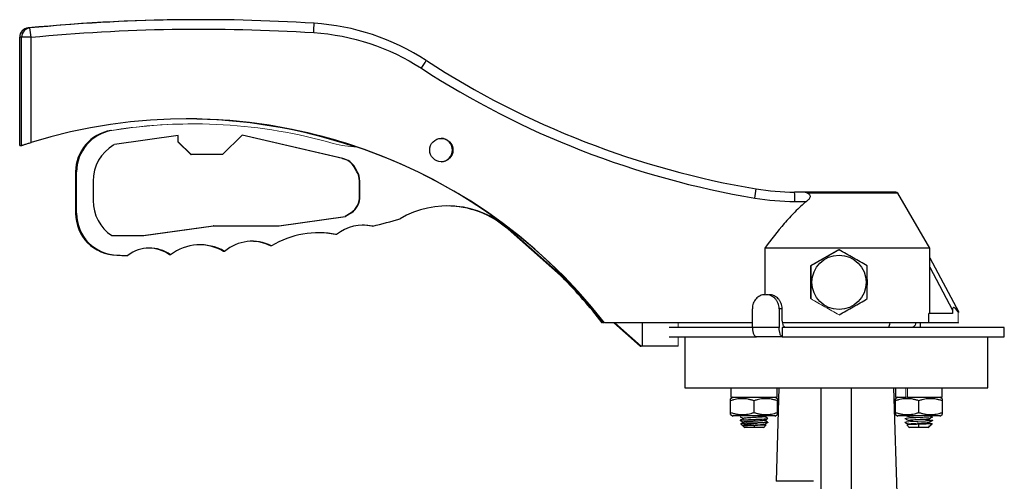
# Model space of a CAD drawing. Header units: millimetres. Extents: x 277 to 1167, y -325 to 554.
# Tile 5 of 13: x 277 to 488, y 193 to 292. Entities that reach past the tile are written whole.
import ezdxf

# ---------------------------------------------------------------- set-up
doc = ezdxf.new("R2010")
doc.units = ezdxf.units.MM

msp = doc.modelspace()

# ---------------------------------------------------------------- linework, layer by layer
at = {"color": 7, "linetype": 'Continuous', "lineweight": 25}
for p, q in [((316.05, 292.18), (315.64, 292.18)), ((278.93, 290.41), (279.33, 290.41)), ((277.53, 288.41), (277.12, 288.41)), ((277.12, 265.23), (277.12, 288.41)), ((279.56, 288.41), (277.53, 288.41)), ((277.53, 265.23), (277.53, 288.41)), ((279.56, 265.86), (279.56, 288.41)), ((313.04, 270.91), (312.98, 270.91)), ((311.11, 267.33), (297.48, 265.41)), ((311.03, 267.31), (311.03, 266.02)), ((311.11, 266.02), (311.11, 267.33)), ((324.87, 267.46), (320.65, 263.25)), ((346.35, 262.42), (324.85, 267.45)), ((346.43, 262.42), (324.87, 267.46)), ((277.12, 265.23), (277.53, 265.23)), ((311.11, 266.02), (311.03, 266.02)), ((311.03, 266.02), (313.8, 263.25)), ((313.88, 263.25), (311.11, 266.02)), ((313.8, 263.25), (313.88, 263.25)), ((320.65, 263.25), (313.88, 263.25)), ((346.35, 262.42), (346.43, 262.42)), ((348.97, 260.54), (348.89, 260.54)), ((349.44, 259.6), (348.89, 260.54)), ((348.97, 260.54), (349.52, 259.6)), ((289.12, 259.54), (289.33, 259.54)), ((289.12, 259.54), (289.12, 250.68)), ((289.33, 250.68), (289.33, 259.54)), ((349.44, 259.6), (349.52, 259.6)), ((292.86, 257.55), (292.86, 253.39)), ((350.07, 257.58), (349.99, 257.58)), ((349.99, 254.37), (349.99, 257.58)), ((350.07, 254.37), (350.07, 257.58)), ((350.07, 254.37), (349.99, 254.37)), ((443.27, 255.23), (443.31, 255.23)), ((445.33, 255.23), (443.31, 255.23)), ((472.29, 243.23), (465.43, 254.98)), ((443.35, 253.23), (445.87, 253.23)), ((289.12, 250.68), (289.33, 250.68)), ((332.71, 248.01), (346.94, 250.01)), ((332.79, 248.01), (347.02, 250.01)), ((348.18, 250.81), (346.94, 250.01)), ((346.94, 250.01), (347.02, 250.01)), ((348.25, 250.81), (347.02, 250.01)), ((348.25, 250.81), (348.18, 250.81)), ((303.63, 245.91), (318.59, 248.01)), ((303.71, 245.91), (318.67, 248.01)), ((318.67, 248.01), (318.59, 248.01)), ((318.67, 248.01), (332.79, 248.01)), ((352.84, 247.92), (352.62, 247.92)), ((381.61, 247.5), (379.62, 248.99)), ((382.11, 247.25), (381.9, 247.25)), ((381.9, 247.25), (396.23, 234.57)), ((395.19, 235.68), (382.11, 247.25)), ((296.86, 245.91), (303.71, 245.91)), ((345.06, 246.13), (344.85, 246.13)), ((331.13, 243.68), (330.91, 243.68)), ((472.29, 243.23), (436.92, 243.23)), ((436.92, 243.23), (436.92, 233.22)), ((452.76, 242.88), (446.7, 239.38)), ((452.76, 242.88), (452.85, 242.88)), ((472.29, 240.73), (472.29, 243.23)), ((297.94, 241.68), (298.15, 241.68)), ((300.11, 241.65), (300.33, 241.65)), ((309.45, 241.77), (309.24, 241.77)), ((321.07, 242.51), (320.86, 242.51)), ((472.29, 241.15), (478.51, 229.48)), ((446.79, 239.38), (446.7, 239.38)), ((446.7, 239.38), (446.7, 232.38)), ((472.29, 229.23), (472.29, 239.13)), ((472.29, 239.13), (477.18, 229.94)), ((434.26, 226.23), (434.26, 230.23)), ((440.01, 230.23), (440.01, 226.23)), ((440.65, 230.23), (440.01, 230.23)), ((440.65, 228.23), (440.65, 230.23)), ((401.79, 228.11), (401.79, 227.79)), ((472.1, 227.23), (472.1, 229.23)), ((477.18, 229.23), (472.1, 229.23)), ((477.18, 229.94), (477.18, 229.23)), ((401.84, 227.79), (401.79, 227.79)), ((401.79, 227.79), (402.3, 227.23)), ((401.84, 227.79), (401.84, 228.05)), ((402.34, 227.23), (401.84, 227.79)), ((402.3, 227.23), (402.12, 227.23)), ((434.26, 227.23), (402.54, 227.23)), ((404.54, 227.23), (410.19, 222.23)), ((410.41, 222.23), (404.75, 227.23)), ((410.61, 227.23), (410.61, 222.23)), ((434.22, 226.23), (416.39, 226.23)), ((440.01, 226.23), (434.26, 226.23)), ((440.65, 226.23), (440.65, 224.23)), ((488.29, 226.23), (440.65, 226.23)), ((472.1, 227.23), (440.73, 227.23)), ((470.32, 226.23), (470.32, 227.23)), ((478.4, 227.23), (472.1, 227.23)), ((488.29, 224.23), (488.29, 226.23)), ((416.39, 224.23), (435.14, 224.23)), ((419.79, 224.23), (419.79, 213.23)), ((440.65, 224.23), (488.29, 224.23)), ((484.79, 213.23), (484.79, 224.23)), ((410.19, 222.23), (410.41, 222.23)), ((410.61, 222.23), (410.41, 222.23)), ((418.31, 222.23), (410.61, 222.23)), ((419.79, 213.23), (484.79, 213.23)), ((430.11, 211.23), (429.59, 210.93)), ((429.61, 213.23), (429.61, 211.23)), ((429.61, 211.23), (439.61, 211.23)), ((439.64, 210.93), (439.11, 211.23)), ((439.96, 213.23), (439.37, 193.23)), ((439.61, 211.23), (439.61, 213.23)), ((449.04, 141.79), (449.04, 213.23)), ((455.54, 141.79), (455.54, 213.23)), ((467.18, 126.92), (464.62, 213.23)), ((465.47, 211.23), (464.95, 210.93)), ((464.97, 213.23), (464.97, 211.23)), ((464.97, 211.23), (467.17, 211.23)), ((467.52, 211.23), (474.97, 211.23)), ((474.99, 210.93), (474.47, 211.23)), ((474.97, 211.23), (474.97, 213.23)), ((429.59, 207.98), (429.59, 210.5)), ((434.61, 207.98), (434.61, 210.5)), ((439.64, 207.98), (439.64, 210.5)), ((464.95, 207.98), (464.95, 210.5)), ((469.97, 207.98), (469.97, 210.5)), ((474.99, 210.5), (474.99, 207.98)), ((429.59, 207.53), (430.12, 207.22)), ((431.84, 207.23), (431.62, 207.1)), ((436.88, 207.1), (436.92, 207.09)), ((439.11, 207.22), (439.64, 207.53)), ((464.95, 207.53), (465.47, 207.22)), ((474.46, 207.22), (474.99, 207.53)), ((431.62, 206.3), (432.31, 205.9)), ((431.66, 206.27), (432.34, 205.87)), ((431.77, 205.57), (432.18, 205.16)), ((432.28, 205.06), (432.62, 204.72)), ((434.61, 205.2), (434.61, 204.73)), ((436.61, 204.72), (437.21, 205.32)), ((436.88, 206.31), (436.89, 206.3)), ((436.91, 205.48), (437.61, 205.88)), ((466.97, 205.88), (467.67, 205.48)), ((467.37, 205.32), (467.97, 204.72)), ((469.97, 204.73), (469.97, 205.45)), ((471.97, 204.72), (472.31, 205.06)), ((472.23, 205.87), (472.92, 206.27)), ((472.4, 205.16), (472.81, 205.57)), ((447.34, 193.23), (439.37, 193.23))]:
    msp.add_line(p, q, dxfattribs=at)
at = {"color": 144, "linetype": 'Continuous', "lineweight": 18}
for p, q in [((296.67, 268.42), (296.88, 268.42)), ((297.32, 265.32), (297.48, 265.41)), ((436.96, 233.23), (437.21, 233.23)), ((437.85, 233.23), (437.21, 233.23)), ((446.79, 232.38), (446.7, 232.38)), ((478.4, 227.23), (478.4, 229.55)), ((478.51, 229.48), (478.51, 229.47)), ((418.31, 227.23), (418.31, 226.23)), ((478.4, 227.23), (478.51, 227.23)), ((418.31, 224.23), (418.31, 222.23)), ((467.17, 211.23), (467.17, 213.23)), ((467.17, 211.23), (467.45, 211.23)), ((467.52, 213.23), (467.52, 211.23)), ((432.31, 205.9), (431.76, 205.58)), ((431.76, 205.58), (431.77, 205.58))]:
    msp.add_line(p, q, dxfattribs=at)
at = {"color": 8, "linetype": 'Continuous', "lineweight": 25}
for p, q in [((465.43, 254.98), (446.09, 254.98)), ((434.61, 205.2), (434.61, 205.29))]:
    msp.add_line(p, q, dxfattribs=at)
at = {"color": 7, "linetype": 'Continuous', "lineweight": 25}
for centre, radius in [((367.55, 264.24), 2.5), ((452.85, 235.88), 5.82)]:
    msp.add_circle(centre, radius, dxfattribs=at)
for centre, radius, start, end in [((315.64, -88.93), 381.11, 90, 95.5285), ((316.05, -88.93), 381.11, 86.3581, 95.5285), ((279.12, 288.42), 2, 95.5335, 180.0047), ((279.53, 288.42), 2, 95.5335, 180.0047), ((253.42, 286.39), 26.22, 4.4358, 8.8154), ((314.4, 291.55), 25.86, 355.2511, 359.6787), ((337.08, 241.53), 49.98, 56.9711, 86.3577), ((338.63, 298.37), 29.72, 326.0108, 329.827), ((465.71, 439.37), 185.99, 236.9712, 260.5242), ((313.04, 157.39), 113.52, 37.9654, 107.1506), ((312.56, 157.4), 113.52, 71.2821, 89.8781), ((312.62, 157.4), 113.52, 71.279, 89.8927), ((312.98, 157.38), 113.53, 37.9661, 89.9988), ((298.11, 259.54), 9, 99.2366, 180.0042), ((298.33, 259.54), 9, 99.2366, 180.0042), ((367.44, 264.24), 2.5, 271.2248, 88.7752), ((301.86, 257.55), 9, 120.2637, 180.002), ((345.44, 258.53), 4, 30.2501, 76.8386), ((345.52, 258.53), 4, 30.2501, 76.8386), ((345.99, 257.58), 4, 359.9997, 30.2514), ((346.07, 257.58), 4, 359.9997, 30.2514), ((409.26, 258.71), 25.98, 349.4231, 353.8223), ((443.31, 305.21), 49.98, 260.5245, 270), ((345.99, 254.16), 4, 303.0847, 2.9756), ((346.07, 254.16), 4, 303.0847, 2.9756), ((417.43, 253.73), 25.93, 358.8953, 3.3173), ((465, 254.73), 0.5, 30.2564, 90), ((301.86, 253.39), 9, 179.9983, 236.232), ((368.86, 232.27), 19.99, 48.5131, 120.5691), ((368.65, 232.27), 19.99, 48.5136, 89.9993), ((298.11, 250.68), 9, 179.9946, 268.903), ((298.33, 250.68), 9, 179.995, 268.9026), ((302.12, 449.62), 207.98, 284.1154, 285.7859), ((350.78, 239.09), 9.06, 76.9053, 129.1275), ((350.57, 239.09), 9.06, 76.9047, 90), ((341.2, 227.23), 19.28, 78.4433, 121.4924), ((340.99, 227.23), 19.28, 78.443, 90), ((304.97, 235.62), 7.61, 53.9111, 127.6172), ((304.76, 235.62), 7.61, 53.9113, 89.9995), ((315.81, 233.45), 10.48, 59.868, 127.383), ((315.6, 233.45), 10.48, 59.8679, 89.9997), ((326.97, 235.62), 9.06, 62.6793, 130.5685), ((326.76, 235.62), 9.06, 62.679, 89.9998), ((301.91, 449.61), 207.97, 268.9081, 269.5067), ((302.12, 449.61), 207.97, 268.9081, 269.5067), ((312.54, 157.37), 113.55, 37.968, 44.5194), ((312.6, 157.37), 113.55, 37.968, 44.2505)]:
    msp.add_arc(centre, radius, start, end, dxfattribs=at)
at = {"color": 144, "linetype": 'Continuous', "lineweight": 18}
for centre, radius, start, end in [((314.22, 160.42), 109.42, 89.9444, 99.232), ((314.44, 160.42), 109.42, 74.121, 99.2319), ((349.85, 284.89), 19.99, 254.121, 268.8106)]:
    msp.add_arc(centre, radius, start, end, dxfattribs=at)
at = {"color": 7, "linetype": 'Continuous', "lineweight": 25}
msp.add_ellipse((479.32, 225.89), major_axis=(-1.97, 4.56), ratio=0.184332, start_param=5.562703, end_param=6.687385, dxfattribs=at)
for points in [[(279.56, 288.41), (299.71, 290.36), (319.97, 290.7), (340.17, 289.41)], [(340.17, 289.41), (348.4, 288.89), (356.36, 286.25), (363.28, 281.76)], [(363.28, 281.76), (384.95, 267.66), (409.3, 258.2), (434.79, 253.94)], [(434.79, 253.94), (437.62, 253.47), (440.48, 253.23), (443.35, 253.23)], [(452.85, 242.88), (451.84, 242.29), (449.82, 241.13), (447.8, 239.96), (446.79, 239.38)], [(458.91, 239.38), (457.9, 239.96), (455.89, 241.13), (453.86, 242.29), (452.85, 242.88)], [(446.79, 239.38), (446.79, 238.21), (446.79, 235.88), (446.79, 233.54), (446.79, 232.38)], [(458.91, 232.38), (458.91, 233.54), (458.92, 235.88), (458.91, 238.21), (458.91, 239.38)], [(452.85, 228.88), (453.86, 229.46), (455.89, 230.63), (457.9, 231.79), (458.91, 232.38)], [(440.65, 224.23), (438.75, 224.23), (436.91, 224.23), (435.14, 224.23)], [(431.62, 206.3), (431.6, 206.29), (431.63, 206.27), (431.7, 206.26)], [(431.8, 205.59), (431.78, 205.59), (431.77, 205.59), (431.76, 205.58)]]:
    msp.add_open_spline(points, degree=3, dxfattribs=at)
for points, knots in [([(277.53, 265.23), (277.53, 265.23), (277.55, 265.23), (277.6, 265.25), (277.65, 265.26), (277.75, 265.3), (277.82, 265.32), (277.97, 265.36), (278.06, 265.39), (278.35, 265.48), (278.57, 265.55), (278.93, 265.67), (279.06, 265.71), (279.31, 265.78), (279.44, 265.82), (279.56, 265.86)], [0, 0, 0, 0, 0.125, 0.125, 0.25, 0.25, 0.375, 0.375, 0.5, 0.5, 0.75, 0.75, 0.875, 0.875, 1, 1, 1, 1]), ([(465, 255.23), (465.09, 255.23), (462.57, 255.23), (454.32, 255.23), (449.28, 255.23), (445.33, 255.23)], [0, 0, 0, 0, 0.5, 0.5, 1, 1, 1, 1]), ([(446.09, 254.98), (446.05, 255), (445.98, 255.03), (445.88, 255.08), (445.78, 255.13), (445.65, 255.17), (445.5, 255.22), (445.39, 255.23), (445.33, 255.23)], [0, 0, 0, 0, 0.121166, 0.2453, 0.372602, 0.50326, 0.736639, 1, 1, 1, 1]), ([(446.09, 254.98), (446.17, 254.95), (446.24, 254.9), (446.38, 254.81), (446.44, 254.75), (446.55, 254.62), (446.59, 254.55), (446.64, 254.38), (446.64, 254.29), (446.61, 254.11), (446.57, 254.01), (446.47, 253.83), (446.4, 253.75), (446.2, 253.51), (446.04, 253.37), (445.87, 253.23)], [0, 0, 0, 0, 0.125, 0.125, 0.25, 0.25, 0.375, 0.375, 0.5, 0.5, 0.625, 0.625, 0.75, 0.75, 1, 1, 1, 1]), ([(445.87, 253.23), (444.99, 252.52), (444.17, 251.75), (442.6, 250.16), (441.84, 249.33), (439.65, 246.79), (438.27, 245.03), (436.92, 243.23)], [0, 0, 0, 0, 0.25, 0.25, 0.5, 0.5, 1, 1, 1, 1]), ([(472.29, 239.13), (472.29, 239.5), (472.29, 239.87), (472.29, 240.41), (472.29, 240.59), (472.29, 240.83), (472.29, 240.91), (472.29, 241.05), (472.29, 241.11), (472.29, 241.16)], [0, 0, 0, 0, 0.5, 0.5, 0.75, 0.75, 0.875, 0.875, 1, 1, 1, 1]), ([(436.96, 233.23), (436.78, 233.23), (436.6, 233.21), (436.25, 233.13), (436.08, 233.07), (435.75, 232.92), (435.59, 232.83), (435.3, 232.61), (435.16, 232.49), (434.92, 232.21), (434.81, 232.06), (434.61, 231.73), (434.53, 231.56), (434.33, 231.02), (434.26, 230.62), (434.26, 230.23)], [0, 0, 0, 0, 0.125, 0.125, 0.25, 0.25, 0.375, 0.375, 0.5, 0.5, 0.625, 0.625, 0.75, 0.75, 1, 1, 1, 1]), ([(440.01, 230.23), (440.01, 230.42), (439.99, 230.62), (439.92, 231), (439.86, 231.19), (439.72, 231.56), (439.63, 231.73), (439.43, 232.06), (439.31, 232.21), (439.05, 232.49), (438.91, 232.61), (438.6, 232.83), (438.44, 232.92), (437.93, 233.15), (437.57, 233.23), (437.21, 233.23)], [0, 0, 0, 0, 0.125, 0.125, 0.25, 0.25, 0.375, 0.375, 0.5, 0.5, 0.625, 0.625, 0.75, 0.75, 1, 1, 1, 1]), ([(440.65, 230.23), (440.65, 230.42), (440.63, 230.62), (440.56, 231), (440.51, 231.19), (440.37, 231.56), (440.28, 231.73), (440.07, 232.06), (439.95, 232.21), (439.69, 232.49), (439.55, 232.61), (439.25, 232.83), (439.08, 232.92), (438.58, 233.15), (438.22, 233.23), (437.85, 233.23)], [0, 0, 0, 0, 0.125, 0.125, 0.25, 0.25, 0.375, 0.375, 0.5, 0.5, 0.625, 0.625, 0.75, 0.75, 1, 1, 1, 1]), ([(441.3, 226.23), (441.26, 226.23), (441.21, 226.24), (441.13, 226.29), (441.09, 226.33), (441.01, 226.43), (440.98, 226.49), (440.91, 226.63), (440.87, 226.72), (440.78, 227), (440.73, 227.22), (440.67, 227.7), (440.65, 227.96), (440.65, 228.23)], [0, 0, 0, 0, 0.125, 0.125, 0.25, 0.25, 0.375, 0.375, 0.5, 0.5, 0.75, 0.75, 1, 1, 1, 1]), ([(434.26, 226.23), (434.26, 226.09), (434.27, 225.96), (434.29, 225.71), (434.31, 225.58), (434.35, 225.34), (434.38, 225.22), (434.44, 225.01), (434.48, 224.9), (434.6, 224.63), (434.7, 224.48), (434.91, 224.28), (435.02, 224.23), (435.14, 224.23)], [0, 0, 0, 0, 0.125, 0.125, 0.25, 0.25, 0.375, 0.375, 0.5, 0.5, 0.75, 0.75, 1, 1, 1, 1]), ([(440.65, 224.23), (440.61, 224.23), (440.57, 224.24), (440.49, 224.29), (440.44, 224.33), (440.37, 224.43), (440.33, 224.49), (440.26, 224.63), (440.23, 224.72), (440.14, 225), (440.09, 225.22), (440.02, 225.7), (440.01, 225.96), (440.01, 226.23)], [0, 0, 0, 0, 0.125, 0.125, 0.25, 0.25, 0.375, 0.375, 0.5, 0.5, 0.75, 0.75, 1, 1, 1, 1]), ([(463.28, 226.23), (463.36, 226.25), (463.5, 226.29), (463.69, 226.64), (463.81, 226.98), (463.84, 227.21), (463.84, 227.23)], [0, 0, 0, 0, 0.32291, 0.645819, 0.968729, 1, 1, 1, 1]), ([(469.31, 227.23), (469.29, 227.14), (469.23, 226.85), (469.03, 226.51), (468.79, 226.26), (468.63, 226.24), (468.56, 226.23)], [0, 0, 0, 0, 0.137188, 0.461297, 0.785678, 1, 1, 1, 1]), ([(434.61, 210.5), (434.5, 210.54), (434.29, 210.6), (433.97, 210.69), (433.65, 210.76), (433.24, 210.85), (432.72, 210.92), (432.1, 210.94), (431.48, 210.92), (430.86, 210.83), (430.23, 210.7), (429.81, 210.57), (429.59, 210.5)], [0, 0, 0, 0, 0.066349, 0.131006, 0.194349, 0.256807, 0.379185, 0.499961, 0.620749, 0.743135, 0.868961, 1, 1, 1, 1]), ([(429.59, 210.5), (429.59, 210.54), (429.59, 210.6), (429.59, 210.69), (429.59, 210.76), (429.59, 210.83), (429.59, 210.89), (429.59, 210.93), (429.59, 210.93), (429.59, 210.93)], [0, 0, 0, 0, 0.131774, 0.260211, 0.386049, 0.51013, 0.675391, 0.837632, 1, 1, 1, 1]), ([(439.64, 210.5), (439.53, 210.54), (439.31, 210.6), (438.99, 210.69), (438.67, 210.76), (438.26, 210.85), (437.74, 210.92), (437.13, 210.94), (436.51, 210.92), (435.88, 210.83), (435.25, 210.7), (434.83, 210.57), (434.61, 210.5)], [0, 0, 0, 0, 0.066349, 0.131006, 0.194349, 0.256807, 0.379184, 0.499961, 0.620748, 0.743135, 0.868961, 1, 1, 1, 1]), ([(439.64, 210.93), (439.64, 210.93), (439.64, 210.93), (439.64, 210.92), (439.64, 210.9), (439.64, 210.86), (439.64, 210.8), (439.64, 210.7), (439.64, 210.57), (439.64, 210.5)], [0, 0, 0, 0, 0.097242, 0.193977, 0.290898, 0.388681, 0.487968, 0.738799, 1, 1, 1, 1]), ([(469.97, 210.5), (469.86, 210.54), (469.65, 210.6), (469.32, 210.69), (469.01, 210.76), (468.59, 210.85), (468.08, 210.92), (467.46, 210.94), (466.84, 210.92), (466.22, 210.83), (465.58, 210.7), (465.16, 210.57), (464.95, 210.5)], [0, 0, 0, 0, 0.066349, 0.131006, 0.194349, 0.256807, 0.379184, 0.499961, 0.620749, 0.743135, 0.868961, 1, 1, 1, 1]), ([(464.95, 210.5), (464.95, 210.54), (464.95, 210.6), (464.95, 210.69), (464.95, 210.76), (464.95, 210.83), (464.95, 210.89), (464.95, 210.93), (464.95, 210.93), (464.95, 210.93)], [0, 0, 0, 0, 0.131774, 0.260211, 0.386049, 0.51013, 0.675391, 0.837632, 1, 1, 1, 1]), ([(474.99, 210.5), (474.88, 210.54), (474.67, 210.6), (474.35, 210.69), (474.03, 210.76), (473.61, 210.85), (473.1, 210.92), (472.48, 210.94), (471.86, 210.92), (471.24, 210.83), (470.61, 210.7), (470.18, 210.57), (469.97, 210.5)], [0, 0, 0, 0, 0.066349, 0.131006, 0.194348, 0.256807, 0.379183, 0.499961, 0.620748, 0.743135, 0.868961, 1, 1, 1, 1]), ([(474.99, 210.93), (474.99, 210.93), (474.99, 210.93), (474.99, 210.92), (474.99, 210.9), (474.99, 210.86), (474.99, 210.8), (474.99, 210.7), (474.99, 210.57), (474.99, 210.5)], [0, 0, 0, 0, 0.097242, 0.193977, 0.290898, 0.388681, 0.487968, 0.738799, 1, 1, 1, 1]), ([(429.59, 207.53), (429.59, 207.53), (429.59, 207.53), (429.59, 207.55), (429.59, 207.57), (429.59, 207.6), (429.59, 207.66), (429.59, 207.78), (429.59, 207.91), (429.59, 207.98)], [0, 0, 0, 0, 0.097436, 0.194368, 0.291502, 0.389525, 0.48909, 0.739265, 1, 1, 1, 1]), ([(429.59, 207.98), (429.7, 207.94), (429.91, 207.87), (430.24, 207.78), (430.55, 207.7), (430.97, 207.62), (431.49, 207.55), (432.1, 207.52), (432.72, 207.55), (433.34, 207.64), (433.98, 207.78), (434.4, 207.91), (434.61, 207.98)], [0, 0, 0, 0, 0.066532, 0.131334, 0.194787, 0.257328, 0.379521, 0.50007, 0.620607, 0.742791, 0.868725, 1, 1, 1, 1]), ([(439.11, 207.23), (439.11, 207.23), (439, 207.23), (438.55, 207.23), (438.21, 207.23), (437.38, 207.23), (436.88, 207.23), (435.79, 207.23), (435.2, 207.23), (434.02, 207.23), (433.44, 207.23), (432.35, 207.23), (431.85, 207.23), (431.01, 207.23), (430.68, 207.23), (430.23, 207.23), (430.11, 207.23), (430.11, 207.23)], [0, 0, 0, 0, 0.125, 0.125, 0.25, 0.25, 0.375, 0.375, 0.5, 0.5, 0.625, 0.625, 0.75, 0.75, 0.875, 0.875, 1, 1, 1, 1]), ([(431.62, 207.08), (431.74, 207.02), (431.96, 206.88), (432.19, 206.75), (432.3, 206.69)], [0, 0, 0, 0, 0.520172, 1, 1, 1, 1]), ([(436.89, 207.08), (436.87, 207.07), (436.81, 207.04), (436.41, 207), (435.82, 206.96), (435.08, 206.92), (434.29, 206.87), (433.53, 206.83), (432.9, 206.79), (432.47, 206.74), (432.28, 206.71), (432.33, 206.69), (432.35, 206.68)], [0, 0, 0, 0, 0.086764, 0.193675, 0.300623, 0.407613, 0.514595, 0.621536, 0.728443, 0.835321, 0.942179, 1, 1, 1, 1]), ([(434.61, 207.98), (434.72, 207.94), (434.94, 207.87), (435.26, 207.78), (435.58, 207.7), (435.99, 207.62), (436.51, 207.55), (437.13, 207.52), (437.74, 207.55), (438.37, 207.64), (439, 207.78), (439.42, 207.91), (439.64, 207.98)], [0, 0, 0, 0, 0.0665324, 0.1313344, 0.1947875, 0.2573284, 0.3795224, 0.5000704, 0.6206082, 0.7427915, 0.8687251, 1, 1, 1, 1]), ([(436.91, 207.08), (437.02, 207.15), (437.26, 207.28), (437.49, 207.42), (437.61, 207.49)], [0, 0, 0, 0, 0.499812, 1, 1, 1, 1]), ([(437.61, 206.7), (437.49, 206.77), (437.27, 206.9), (437.04, 207.03), (436.93, 207.09)], [0, 0, 0, 0, 0.517915, 1, 1, 1, 1]), ([(439.64, 207.98), (439.64, 207.94), (439.64, 207.87), (439.64, 207.78), (439.64, 207.7), (439.64, 207.63), (439.64, 207.58), (439.64, 207.54), (439.64, 207.53), (439.64, 207.53)], [0, 0, 0, 0, 0.132605, 0.261773, 0.388259, 0.512926, 0.677276, 0.838591, 1, 1, 1, 1]), ([(464.95, 207.98), (465.05, 207.94), (465.27, 207.87), (465.59, 207.78), (465.91, 207.7), (466.32, 207.62), (466.84, 207.55), (467.46, 207.52), (468.08, 207.55), (468.7, 207.64), (469.33, 207.78), (469.75, 207.91), (469.97, 207.98)], [0, 0, 0, 0, 0.066532, 0.131334, 0.194788, 0.257328, 0.379522, 0.50007, 0.620608, 0.742791, 0.868725, 1, 1, 1, 1]), ([(464.95, 207.53), (464.95, 207.53), (464.95, 207.53), (464.95, 207.55), (464.95, 207.57), (464.95, 207.6), (464.95, 207.66), (464.95, 207.78), (464.95, 207.91), (464.95, 207.98)], [0, 0, 0, 0, 0.097436, 0.194367, 0.291502, 0.389525, 0.48909, 0.739264, 1, 1, 1, 1]), ([(474.47, 207.23), (474.47, 207.23), (474.35, 207.23), (473.9, 207.23), (473.57, 207.23), (472.73, 207.23), (472.24, 207.23), (471.15, 207.23), (470.56, 207.23), (469.38, 207.23), (468.79, 207.23), (467.7, 207.23), (467.2, 207.23), (466.37, 207.23), (466.04, 207.23), (465.59, 207.23), (465.47, 207.23), (465.47, 207.23)], [0, 0, 0, 0, 0.125, 0.125, 0.25, 0.25, 0.375, 0.375, 0.5, 0.5, 0.625, 0.625, 0.75, 0.75, 0.875, 0.875, 1, 1, 1, 1]), ([(466.97, 207.49), (467.09, 207.42), (467.32, 207.28), (467.56, 207.15), (467.67, 207.08)], [0, 0, 0, 0, 0.500188, 1, 1, 1, 1]), ([(469.97, 207.98), (470.08, 207.94), (470.29, 207.87), (470.61, 207.78), (470.93, 207.7), (471.35, 207.62), (471.86, 207.55), (472.48, 207.52), (473.1, 207.55), (473.72, 207.64), (474.35, 207.78), (474.78, 207.91), (474.99, 207.98)], [0, 0, 0, 0, 0.066532, 0.131334, 0.194788, 0.257328, 0.379522, 0.50007, 0.620608, 0.742791, 0.868725, 1, 1, 1, 1]), ([(472.26, 206.68), (472.38, 206.74), (472.61, 206.88), (472.85, 207.02), (472.96, 207.08)], [0, 0, 0, 0, 0.499828, 1, 1, 1, 1]), ([(474.99, 207.98), (474.99, 207.94), (474.99, 207.87), (474.99, 207.78), (474.99, 207.7), (474.99, 207.63), (474.99, 207.58), (474.99, 207.54), (474.99, 207.53), (474.99, 207.53)], [0, 0, 0, 0, 0.132605, 0.261773, 0.388259, 0.512926, 0.677277, 0.838592, 1, 1, 1, 1]), ([(432.32, 206.71), (432.21, 206.64), (431.97, 206.5), (431.74, 206.37), (431.62, 206.3)], [0, 0, 0, 0, 0.499804, 1, 1, 1, 1]), ([(431.62, 206.3), (431.66, 206.31), (431.75, 206.34), (432.25, 206.38), (433.02, 206.42), (433.86, 206.46), (434.7, 206.5), (435.54, 206.53), (436.42, 206.57), (437.13, 206.61), (437.54, 206.65), (437.56, 206.67), (437.57, 206.68)], [0, 0, 0, 0, 0.09761, 0.209238, 0.32091, 0.432586, 0.502298, 0.599912, 0.711412, 0.82302, 0.934664, 1, 1, 1, 1]), ([(432.45, 205.94), (432.33, 205.87), (432.16, 205.76), (431.99, 205.66), (431.93, 205.62)], [0, 0, 0, 0, 0.643964, 1, 1, 1, 1]), ([(435.42, 205.73), (435.13, 205.72), (434.5, 205.7), (433.54, 205.67), (432.7, 205.65), (432.13, 205.62), (431.99, 205.61), (431.94, 205.6)], [0, 0, 0, 0, 0.200082, 0.427639, 0.653219, 0.876701, 1, 1, 1, 1]), ([(432.34, 205.09), (432.31, 205.1), (432.17, 205.14), (432.12, 205.21), (432.22, 205.29), (432.55, 205.38), (433.07, 205.47), (433.76, 205.55), (434.58, 205.64), (435.14, 205.7), (435.42, 205.73)], [0, 0, 0, 0, 0.03795, 0.162477, 0.291301, 0.424426, 0.561855, 0.703592, 0.849639, 1, 1, 1, 1]), ([(436.89, 206.28), (436.89, 206.28), (436.9, 206.26), (436.67, 206.23), (436.2, 206.19), (435.53, 206.14), (434.76, 206.1), (433.97, 206.06), (433.26, 206.01), (432.7, 205.97), (432.38, 205.93), (432.33, 205.91), (432.31, 205.9)], [0, 0, 0, 0, 0.0236892, 0.1361681, 0.2486182, 0.3610473, 0.4734642, 0.5858777, 0.698297, 0.8107305, 0.9231888, 1, 1, 1, 1]), ([(437.6, 205.88), (437.6, 205.88), (437.64, 205.87), (437.39, 205.84), (436.86, 205.8), (436.14, 205.76), (435.62, 205.74), (435.42, 205.73)], [0, 0, 0, 0, 0.003269, 0.278462, 0.553189, 0.827982, 1, 1, 1, 1]), ([(436.91, 206.28), (437.03, 206.35), (437.26, 206.48), (437.49, 206.62), (437.61, 206.69)], [0, 0, 0, 0, 0.499824, 1, 1, 1, 1]), ([(437.61, 205.9), (437.49, 205.97), (437.27, 206.1), (437.04, 206.23), (436.93, 206.29)], [0, 0, 0, 0, 0.5171412, 1, 1, 1, 1]), ([(466.97, 206.69), (467.09, 206.62), (467.32, 206.48), (467.56, 206.35), (467.67, 206.28)], [0, 0, 0, 0, 0.5001755, 1, 1, 1, 1]), ([(471.3, 205.49), (471.14, 205.51), (470.75, 205.56), (470.17, 205.62), (469.78, 205.66), (469.67, 205.67)], [0, 0, 0, 0, 0.3280687, 0.8020906, 1, 1, 1, 1]), ([(472.04, 205.03), (472.16, 205.06), (472.34, 205.11), (472.38, 205.15), (472.39, 205.17)], [0, 0, 0, 0, 0.625445, 1, 1, 1, 1]), ([(434.61, 204.73), (434.35, 204.73), (434.09, 204.73), (433.61, 204.73), (433.38, 204.73), (433.01, 204.73), (432.87, 204.73), (432.67, 204.73), (432.61, 204.73), (432.61, 204.73)], [0, 0, 0, 0, 0.25, 0.25, 0.5, 0.5, 0.75, 0.75, 1, 1, 1, 1]), ([(436.61, 204.73), (436.61, 204.73), (436.61, 204.73), (436.6, 204.73), (436.58, 204.73), (436.55, 204.73), (436.52, 204.73), (436.44, 204.73), (436.3, 204.73), (436.04, 204.73), (435.72, 204.73), (435.4, 204.73), (435.11, 204.73), (434.86, 204.73), (434.7, 204.73), (434.61, 204.73)], [0, 0, 0, 0, 0.040253, 0.080206, 0.120016, 0.159846, 0.199855, 0.240201, 0.370044, 0.500058, 0.629902, 0.759916, 0.840121, 0.919721, 1, 1, 1, 1]), ([(469.97, 204.73), (469.93, 204.73), (469.84, 204.73), (469.72, 204.73), (469.59, 204.73), (469.47, 204.73), (469.35, 204.73), (469.14, 204.73), (468.86, 204.73), (468.55, 204.73), (468.28, 204.73), (468.12, 204.73), (468.03, 204.73), (467.98, 204.73), (467.97, 204.73), (467.97, 204.73)], [0, 0, 0, 0, 0.040276, 0.080243, 0.120058, 0.159883, 0.199878, 0.2402, 0.370044, 0.500058, 0.629902, 0.759917, 0.840083, 0.919684, 1, 1, 1, 1]), ([(471.97, 204.73), (471.97, 204.73), (471.92, 204.73), (471.72, 204.73), (471.57, 204.73), (471.2, 204.73), (470.98, 204.73), (470.49, 204.73), (470.23, 204.73), (469.97, 204.73)], [0, 0, 0, 0, 0.25, 0.25, 0.5, 0.5, 0.75, 0.75, 1, 1, 1, 1])]:
    msp.add_open_spline(points, degree=3, knots=knots, dxfattribs=at)
at = {"color": 144, "linetype": 'Continuous', "lineweight": 18}
msp.add_open_spline([(446.79, 232.38), (447.8, 231.79), (449.82, 230.63), (451.84, 229.46), (452.85, 228.88)], degree=3, dxfattribs=at)
for points, knots in [([(478.4, 229.55), (478.42, 229.52), (478.45, 229.48), (478.48, 229.46), (478.49, 229.45), (478.51, 229.46), (478.51, 229.46), (478.51, 229.48)], [0, 0, 0, 0, 0.5, 0.5, 0.75, 0.75, 1, 1, 1, 1]), ([(478.5, 229.46), (478.49, 229.46), (478.49, 229.45), (478.47, 229.46), (478.44, 229.48), (478.42, 229.52), (478.4, 229.54), (478.4, 229.54)], [0, 0, 0, 0, 0.0652064, 0.271325, 0.5211333, 0.8992536, 1, 1, 1, 1]), ([(430.11, 211.23), (430.11, 211.23), (430.23, 211.23), (430.68, 211.23), (431.01, 211.23), (431.85, 211.23), (432.35, 211.23), (433.44, 211.23), (434.02, 211.23), (435.2, 211.23), (435.79, 211.23), (436.88, 211.23), (437.38, 211.23), (438.21, 211.23), (438.55, 211.23), (439, 211.23), (439.11, 211.23), (439.11, 211.23)], [0, 0, 0, 0, 0.125, 0.125, 0.25, 0.25, 0.375, 0.375, 0.5, 0.5, 0.625, 0.625, 0.75, 0.75, 0.875, 0.875, 1, 1, 1, 1]), ([(465.47, 211.23), (465.54, 211.23), (465.69, 211.23), (466.41, 211.23), (467.04, 211.23), (467.17, 211.23)], [0, 0, 0, 0, 0.44225, 0.884499, 1, 1, 1, 1]), ([(467.52, 211.23), (467.75, 211.23), (468.46, 211.23), (469.98, 211.23), (471.73, 211.23), (473.23, 211.23), (474.27, 211.23), (474.4, 211.23), (474.47, 211.23)], [0, 0, 0, 0, 0.090558, 0.272447, 0.454335, 0.636223, 0.818112, 1, 1, 1, 1]), ([(467.02, 206.68), (467, 206.69), (466.93, 206.71), (467.18, 206.74), (467.73, 206.79), (468.55, 206.83), (469.34, 206.86), (470.12, 206.9), (470.9, 206.93), (471.78, 206.97), (472.48, 207.02), (472.89, 207.05), (472.91, 207.07), (472.92, 207.08)], [0, 0, 0, 0, 0.0448733, 0.1530179, 0.2611584, 0.3692648, 0.4773394, 0.5238602, 0.6183895, 0.7266339, 0.8347265, 0.9427906, 1, 1, 1, 1]), ([(467.69, 207.08), (467.72, 207.07), (467.77, 207.04), (468.17, 207), (468.76, 206.96), (469.4, 206.92), (469.82, 206.9), (469.97, 206.89)], [0, 0, 0, 0, 0.184373, 0.41156, 0.638825, 0.866179, 1, 1, 1, 1]), ([(434.61, 205.2), (434.41, 205.19), (433.99, 205.18), (433.42, 205.16), (432.94, 205.14), (432.56, 205.12), (432.34, 205.09), (432.25, 205.08), (432.28, 205.07), (432.28, 205.07)], [0, 0, 0, 0, 0.1648357, 0.3283042, 0.4904055, 0.6511396, 0.8105067, 0.9685066, 1, 1, 1, 1]), ([(436.91, 205.49), (436.91, 205.48), (436.89, 205.46), (436.74, 205.44), (436.5, 205.41), (436.17, 205.38), (435.77, 205.36), (435.32, 205.33), (434.83, 205.3), (434.34, 205.28), (433.86, 205.25), (433.42, 205.22), (433.02, 205.2), (432.7, 205.17), (432.46, 205.14), (432.33, 205.11), (432.29, 205.1), (432.31, 205.09), (432.32, 205.08)], [0, 0, 0, 0, 0.0574207, 0.1241873, 0.1909559, 0.2577203, 0.3244908, 0.3912532, 0.4580254, 0.5247861, 0.5915596, 0.6583189, 0.7250933, 0.7918517, 0.8586266, 0.9253853, 0.9921609, 1, 1, 1, 1]), ([(436.28, 205.4), (436.35, 205.39), (436.72, 205.38), (437.09, 205.36), (437.28, 205.32), (437.05, 205.29), (436.45, 205.26), (435.6, 205.23), (434.94, 205.21), (434.61, 205.2)], [0, 0, 0, 0, 0.041824, 0.206443, 0.369092, 0.529773, 0.688484, 0.845227, 1, 1, 1, 1]), ([(472.96, 206.3), (472.95, 206.29), (472.93, 206.26), (472.52, 206.22), (471.83, 206.17), (470.94, 206.13), (469.99, 206.09), (469.04, 206.05), (468.16, 206.01), (467.45, 205.97), (467, 205.93), (466.99, 205.9), (466.98, 205.88)], [0, 0, 0, 0, 0.090432, 0.193901, 0.297365, 0.400633, 0.497081, 0.587519, 0.691085, 0.794351, 0.897676, 1, 1, 1, 1]), ([(467.37, 205.32), (467.36, 205.33), (467.42, 205.34), (467.66, 205.37), (467.85, 205.38), (468.33, 205.4), (468.62, 205.41), (469.26, 205.43), (469.61, 205.44), (469.97, 205.45)], [0, 0, 0, 0, 0.25, 0.25, 0.5, 0.5, 0.75, 0.75, 1, 1, 1, 1]), ([(472.23, 206.68), (472.23, 206.67), (472.21, 206.65), (471.91, 206.62), (471.37, 206.57), (470.66, 206.53), (469.88, 206.49), (469.11, 206.44), (468.43, 206.4), (467.93, 206.36), (467.66, 206.31), (467.65, 206.27), (467.9, 206.23), (468.39, 206.19), (469.05, 206.14), (469.62, 206.11), (469.92, 206.09), (469.97, 206.09)], [0, 0, 0, 0, 0.033612, 0.106865, 0.18012, 0.253385, 0.326665, 0.399965, 0.47329, 0.546645, 0.619991, 0.69331, 0.766604, 0.83988, 0.913143, 0.986397, 1, 1, 1, 1]), ([(472.27, 205.9), (472.27, 205.89), (472.27, 205.87), (472.13, 205.84), (471.91, 205.82), (471.59, 205.79), (471.21, 205.76), (470.76, 205.74), (470.29, 205.71), (469.79, 205.68), (469.31, 205.65), (468.86, 205.63), (468.45, 205.6), (468.11, 205.57), (467.86, 205.55), (467.7, 205.52), (467.64, 205.49), (467.69, 205.47), (467.84, 205.44), (468.05, 205.42), (468.23, 205.4), (468.3, 205.4)], [0, 0, 0, 0, 0.053725, 0.107436, 0.161163, 0.214877, 0.268604, 0.322318, 0.376045, 0.429759, 0.483485, 0.537201, 0.590926, 0.644643, 0.698366, 0.752085, 0.805807, 0.859527, 0.913247, 0.966969, 1, 1, 1, 1]), ([(472.96, 206.3), (472.92, 206.31), (472.84, 206.34), (472.33, 206.38), (471.56, 206.42), (470.73, 206.46), (470.18, 206.48), (469.97, 206.49), (469.97, 206.49)], [0, 0, 0, 0, 0.194298, 0.416498, 0.638787, 0.861082, 0.999849, 1, 1, 1, 1]), ([(472.81, 205.58), (472.8, 205.57), (472.79, 205.56), (472.63, 205.55), (472.37, 205.53), (472.01, 205.52), (471.57, 205.5), (471.07, 205.48), (470.53, 205.47), (470.15, 205.46), (469.97, 205.45)], [0, 0, 0, 0, 0.097897, 0.229041, 0.359428, 0.489057, 0.617929, 0.746043, 0.8734, 1, 1, 1, 1]), ([(470.12, 205.7), (470.43, 205.69), (471.06, 205.67), (471.9, 205.65), (472.52, 205.62), (472.78, 205.6), (472.81, 205.59), (472.82, 205.58)], [0, 0, 0, 0, 0.215991, 0.449621, 0.681078, 0.910367, 1, 1, 1, 1]), ([(472.27, 205.09), (472.27, 205.09), (472.29, 205.08), (472.22, 205.06), (472.1, 205.04), (472.04, 205.03)], [0, 0, 0, 0, 0.110817, 0.555352, 1, 1, 1, 1]), ([(472.3, 205.07), (472.29, 205.06), (472.27, 205.05), (472.12, 205.04), (472.04, 205.03)], [0, 0, 0, 0, 0.446281, 1, 1, 1, 1])]:
    msp.add_open_spline(points, degree=3, knots=knots, dxfattribs=at)

doc.saveas('drawing.dxf')
